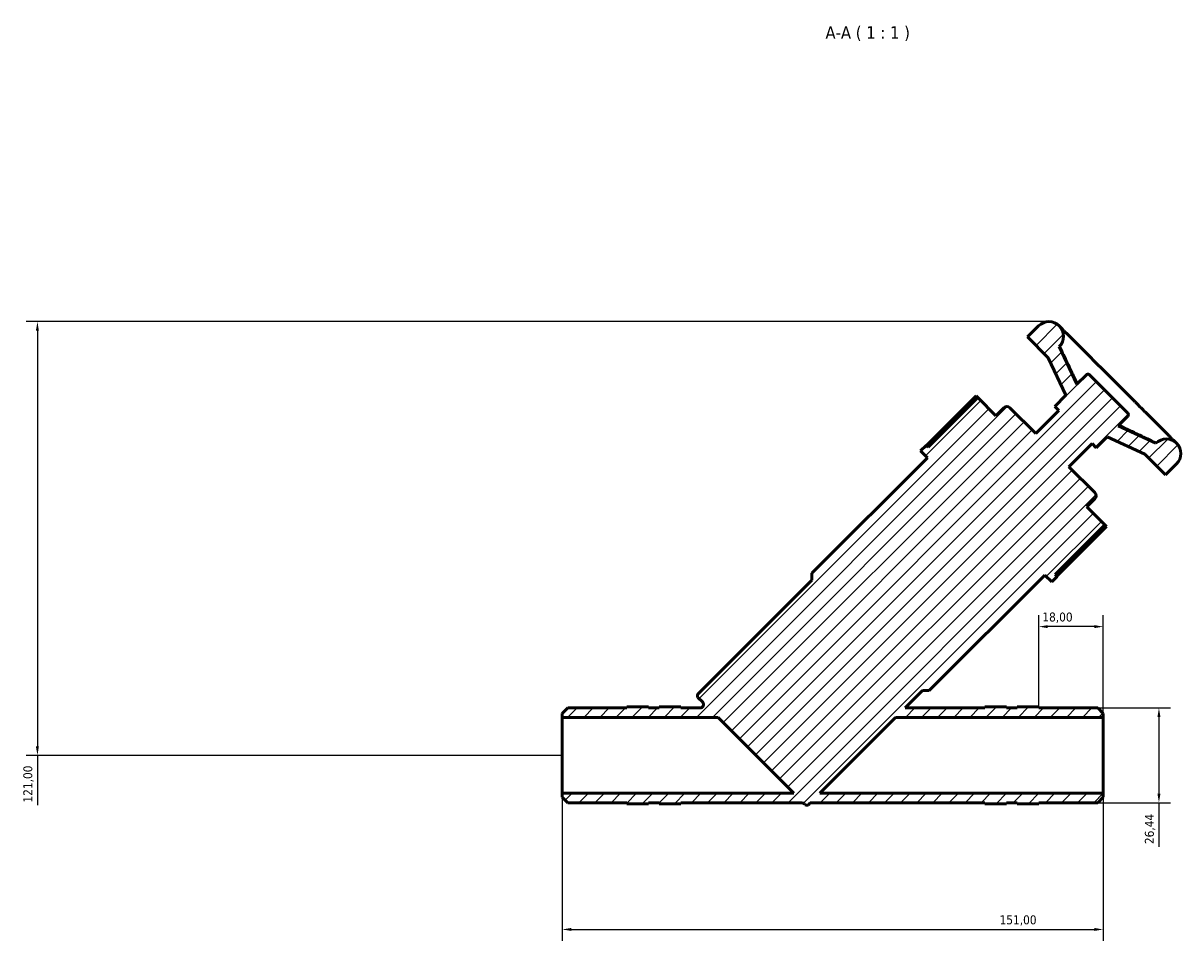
# Model space of a CAD drawing. Header units: millimetres. Extents: x 0 to 908, y 0 to 1069.
# Tile 7 of 7: x 233 to 557, y 813 to 1069. Entities that reach past the tile are written whole.
import ezdxf

# ---------------------------------------------------------------- set-up
doc = ezdxf.new("R2010")
doc.units = ezdxf.units.MM
for name, color, linetype, lineweight in [('Dimension (ISO)', 7, 'Continuous', 25), ('Hatch (ISO)', 7, 'Continuous', 18), ('Symbol (ISO)', 7, 'Continuous', 25), ('Visible (ISO)', 7, 'Continuous', 50)]:
    doc.layers.add(name, color=color, linetype=linetype, lineweight=lineweight)
doc.styles.add('Label Text (ISO)', font='tahoma.ttf')
doc.styles.add('Note Text (ISO)', font='tahoma.ttf')
doc.dimstyles.new('Default (ISO)', dxfattribs={"dimtxt": 2.5, "dimasz": 2.5, "dimexe": 3.175, "dimexo": 0, "dimgap": 0.762, "dimtad": 1, "dimrnd": 1e-08, "dimzin": 0, "dimtxsty": 'Note Text (ISO)', "dimcen": 0.09, "dimdle": 10, "dimclrd": 256, "dimclre": 256, "dimclrt": 232, "dimazin": 0, "dimtfac": 1.40208, "dimtmove": 0, "dimatfit": 3, "dimfxl": 1, "dimtolj": 1, "dimtzin": 0, "dimlwd": -1, "dimlwe": -1, "dimarcsym": 0})

# ---------------------------------------------------------------- blocks, each defined once
blk = doc.blocks.new('*D7')
at = {"layer": 'Defpoints', "color": 0, "transparency": 16777216}
for p in [(533.42, 877.49), (533.42, 851.05), (550.46, 851.05)]:
    blk.add_point(p, dxfattribs=at)
at = {"layer": 'Dimension (ISO)', "transparency": 16777216}
for p, q in [((533.42, 877.49), (553.64, 877.49)), ((550.46, 874.99), (550.46, 853.55)), ((533.42, 851.05), (553.64, 851.05)), ((550.46, 851.05), (550.46, 838.75))]:
    blk.add_line(p, q, dxfattribs=at)
for points in [[(550.05, 874.99), (550.88, 874.99), (550.46, 877.49)], [(550.05, 853.55), (550.88, 853.55), (550.46, 851.05)]]:
    blk.add_solid(points, dxfattribs=at)
at = {"layer": 'Dimension (ISO)', "color": 232, "true_color": 0xca0064, "transparency": 16777216, "insert": (546.53, 839.51), "char_height": 2.5, "attachment_point": 1, "rotation": 90, "style": 'Note Text (ISO)'}
blk.add_mtext('\\A1;26,44', dxfattribs=at)
blk = doc.blocks.new('*D8')
at = {"layer": 'Defpoints', "color": 0, "transparency": 16777216}
for p in [(516.93, 900.18), (516.93, 877.77), (534.93, 874.85)]:
    blk.add_point(p, dxfattribs=at)
at = {"layer": 'Dimension (ISO)', "transparency": 16777216}
for p, q in [((516.93, 877.77), (516.93, 903.36)), ((534.93, 874.85), (534.93, 903.36)), ((532.43, 900.18), (519.43, 900.18))]:
    blk.add_line(p, q, dxfattribs=at)
for points in [[(519.43, 900.6), (519.43, 899.77), (516.93, 900.18)], [(532.43, 900.6), (532.43, 899.77), (534.93, 900.18)]]:
    blk.add_solid(points, dxfattribs=at)
at = {"layer": 'Dimension (ISO)', "color": 232, "true_color": 0xca0064, "transparency": 16777216, "insert": (517.92, 904.12), "char_height": 2.5, "attachment_point": 1, "style": 'Note Text (ISO)'}
blk.add_mtext('\\A1;18,00', dxfattribs=at)
blk = doc.blocks.new('*D9')
at = {"layer": 'Defpoints', "color": 0, "transparency": 16777216}
for p in [(519.76, 985.27), (237.44, 864.27), (383.93, 864.27)]:
    blk.add_point(p, dxfattribs=at)
at = {"layer": 'Dimension (ISO)', "transparency": 16777216}
for p, q in [((519.76, 985.27), (234.26, 985.27)), ((237.44, 982.77), (237.44, 866.77)), ((383.93, 864.27), (234.26, 864.27)), ((237.44, 864.27), (237.44, 850.34))]:
    blk.add_line(p, q, dxfattribs=at)
for points in [[(237.02, 982.77), (237.85, 982.77), (237.44, 985.27)], [(237.02, 866.77), (237.85, 866.77), (237.44, 864.27)]]:
    blk.add_solid(points, dxfattribs=at)
at = {"layer": 'Dimension (ISO)', "color": 232, "true_color": 0xca0064, "transparency": 16777216, "insert": (233.5, 851.1), "char_height": 2.5, "attachment_point": 1, "rotation": 90, "style": 'Note Text (ISO)'}
blk.add_mtext('\\A1;121,00', dxfattribs=at)
blk = doc.blocks.new('*D10')
at = {"layer": 'Defpoints', "color": 0, "transparency": 16777216}
for p in [(383.93, 853.7), (534.93, 853.7), (534.93, 815.69)]:
    blk.add_point(p, dxfattribs=at)
at = {"layer": 'Dimension (ISO)', "transparency": 16777216}
for p, q in [((383.93, 853.7), (383.93, 812.52)), ((534.93, 853.7), (534.93, 812.52)), ((386.43, 815.69), (532.43, 815.69))]:
    blk.add_line(p, q, dxfattribs=at)
for points in [[(386.43, 816.11), (386.43, 815.28), (383.93, 815.69)], [(532.43, 816.11), (532.43, 815.28), (534.93, 815.69)]]:
    blk.add_solid(points, dxfattribs=at)
at = {"layer": 'Dimension (ISO)', "color": 232, "true_color": 0xca0064, "transparency": 16777216, "insert": (505.98, 819.63), "char_height": 2.5, "attachment_point": 1, "style": 'Note Text (ISO)'}
blk.add_mtext('\\A1;151,00', dxfattribs=at)

msp = doc.modelspace()

# ---------------------------------------------------------------- hatches: boundary and pattern name
at = {"layer": 'Hatch (ISO)'}
h = msp.add_hatch(dxfattribs=at)
h.set_pattern_fill('ANSI31', color=256, scale=25.4, style=0)
h.set_pattern_definition([(45, (0, 0), (-2.245064, 2.245064), [])])
edge = h.paths.add_edge_path()
edge.add_line((385.441, 877.493), (383.931, 875.983))
edge.add_line((383.931, 875.983), (383.931, 874.849))
edge.add_line((383.931, 874.849), (427.415, 874.849))
edge.add_line((427.415, 874.849), (448.568, 853.696))
edge.add_line((448.568, 853.696), (383.931, 853.696))
edge.add_line((383.931, 853.696), (383.931, 852.562))
edge.add_line((383.931, 852.562), (385.441, 851.052))
edge.add_line((385.441, 851.052), (401.931, 851.052))
edge.add_line((401.931, 851.052), (401.931, 850.772))
edge.add_line((401.931, 850.772), (407.971, 850.772))
edge.add_line((407.971, 850.772), (407.971, 851.052))
edge.add_line((407.971, 851.052), (410.991, 851.052))
edge.add_line((410.991, 851.052), (410.991, 850.772))
edge.add_line((410.991, 850.772), (417.031, 850.772))
edge.add_line((417.031, 850.772), (417.031, 851.052))
edge.add_line((417.031, 851.052), (450.798, 851.052))
edge.add_ellipse((450.798, 850.052), major_axis=(0, 1), ratio=1, start_angle=315, end_angle=360, ccw=False)
edge.add_line((451.505, 850.759), (451.754, 850.509))
edge.add_ellipse((452.182, 850.937), major_axis=(-0.428, -0.428), ratio=1, start_angle=0, end_angle=90)
edge.add_line((452.61, 850.509), (453.152, 851.052))
edge.add_line((453.152, 851.052), (501.831, 851.052))
edge.add_line((501.831, 851.052), (501.831, 850.772))
edge.add_line((501.831, 850.772), (507.871, 850.772))
edge.add_line((507.871, 850.772), (507.871, 851.052))
edge.add_line((507.871, 851.052), (510.891, 851.052))
edge.add_line((510.891, 851.052), (510.891, 850.772))
edge.add_line((510.891, 850.772), (516.931, 850.772))
edge.add_line((516.931, 850.772), (516.931, 851.052))
edge.add_line((516.931, 851.052), (533.421, 851.052))
edge.add_line((533.421, 851.052), (534.931, 852.562))
edge.add_line((534.931, 852.562), (534.931, 853.696))
edge.add_line((534.931, 853.696), (455.796, 853.696))
edge.add_line((455.796, 853.696), (476.949, 874.849))
edge.add_line((476.949, 874.849), (534.931, 874.849))
edge.add_line((534.931, 874.849), (534.931, 875.983))
edge.add_line((534.931, 875.983), (533.421, 877.493))
edge.add_line((533.421, 877.493), (516.931, 877.493))
edge.add_line((516.931, 877.493), (516.931, 877.772))
edge.add_line((516.931, 877.772), (510.891, 877.772))
edge.add_line((510.891, 877.772), (510.891, 877.493))
edge.add_line((510.891, 877.493), (507.871, 877.493))
edge.add_line((507.871, 877.493), (507.871, 877.772))
edge.add_line((507.871, 877.772), (501.831, 877.772))
edge.add_line((501.831, 877.772), (501.831, 877.493))
edge.add_line((501.831, 877.493), (479.593, 877.493))
edge.add_line((479.593, 877.493), (484.427, 882.327))
edge.add_line((484.427, 882.327), (486.352, 882.327))
edge.add_line((486.352, 882.327), (518.598, 914.572))
edge.add_line((518.598, 914.572), (520.523, 912.647))
edge.add_line((520.523, 912.647), (522.063, 914.187))
edge.add_line((522.063, 914.187), (521.514, 914.736))
edge.add_line((521.514, 914.736), (535.375, 928.597))
edge.add_line((535.375, 928.597), (530.341, 933.631))
edge.add_line((530.341, 933.631), (532.566, 935.855))
edge.add_ellipse((531.71, 936.711), major_axis=(0.856, -0.856), ratio=1, start_angle=0, end_angle=90)
edge.add_line((532.566, 937.566), (525.336, 944.796))
edge.add_line((525.336, 944.796), (531.781, 951.242))
edge.add_line((531.781, 951.242), (532.936, 950.087))
edge.add_line((532.936, 950.087), (536.017, 953.167))
edge.add_line((536.017, 953.167), (546.52, 948.269))
edge.add_line((546.52, 948.269), (552.295, 942.494))
edge.add_line((552.295, 942.494), (555.375, 945.574))
edge.add_ellipse((552.487, 948.462), major_axis=(2.888, -2.888), ratio=1, start_angle=0, end_angle=180)
edge.add_line((549.6, 951.349), (539.097, 956.247))
edge.add_line((539.097, 956.247), (541.749, 958.9))
edge.add_ellipse((541.321, 959.327), major_axis=(0.428, -0.428), ratio=1, start_angle=0, end_angle=90)
edge.add_line((541.749, 959.755), (531.054, 970.45))
edge.add_ellipse((530.626, 970.022), major_axis=(0.428, 0.428), ratio=1, start_angle=0, end_angle=90)
edge.add_line((530.198, 970.45), (527.546, 967.798))
edge.add_line((527.546, 967.798), (522.648, 978.301))
edge.add_ellipse((519.761, 981.188), major_axis=(2.888, -2.888), ratio=1, start_angle=0, end_angle=180)
edge.add_line((516.873, 984.076), (513.793, 980.996))
edge.add_line((513.793, 980.996), (519.568, 975.221))
edge.add_line((519.568, 975.221), (524.466, 964.718))
edge.add_line((524.466, 964.718), (521.386, 961.637))
edge.add_line((521.386, 961.637), (522.541, 960.482))
edge.add_line((522.541, 960.482), (516.095, 954.037))
edge.add_line((516.095, 954.037), (508.865, 961.267))
edge.add_ellipse((508.01, 960.411), major_axis=(0.856, 0.856), ratio=1, start_angle=0, end_angle=90)
edge.add_line((507.154, 961.267), (504.93, 959.042))
edge.add_line((504.93, 959.042), (499.896, 964.076))
edge.add_line((499.896, 964.076), (486.035, 950.215))
edge.add_line((486.035, 950.215), (485.486, 950.764))
edge.add_line((485.486, 950.764), (483.946, 949.224))
edge.add_line((483.946, 949.224), (485.871, 947.299))
edge.add_line((485.871, 947.299), (453.626, 915.054))
edge.add_line((453.626, 915.054), (453.626, 913.128))
edge.add_line((453.626, 913.128), (421.808, 881.311))
edge.add_ellipse((422.236, 880.883), major_axis=(-0.428, 0.428), ratio=1, start_angle=0, end_angle=90)
edge.add_line((421.808, 880.455), (423.064, 879.2))
edge.add_spline(control_points=[(423.064, 879.2), (423.112, 879.152), (423.155, 879.099), (423.23, 878.984), (423.261, 878.924), (423.334, 878.739), (423.358, 878.61), (423.355, 878.349), (423.328, 878.221), (423.226, 877.981), (423.152, 877.872), (422.966, 877.69), (422.857, 877.617), (422.616, 877.518), (422.487, 877.493), (422.357, 877.493)], knot_values=[-0.2362681, -0.2362681, -0.2362681, -0.2362681, -0.2157952, -0.2157952, -0.1953222, -0.1953222, -0.1562578, -0.1562578, -0.1171933, -0.1171933, -0.0781289, -0.0781289, -0.0390644, -0.0390644, 0, 0, 0, 0], degree=3, periodic=0)
edge.add_line((422.357, 877.493), (417.031, 877.493))
edge.add_line((417.031, 877.493), (417.031, 877.772))
edge.add_line((417.031, 877.772), (410.991, 877.772))
edge.add_line((410.991, 877.772), (410.991, 877.493))
edge.add_line((410.991, 877.493), (407.971, 877.493))
edge.add_line((407.971, 877.493), (407.971, 877.772))
edge.add_line((407.971, 877.772), (401.931, 877.772))
edge.add_line((401.931, 877.772), (401.931, 877.493))
edge.add_line((401.931, 877.493), (385.441, 877.493))

# ---------------------------------------------------------------- linework, layer by layer
at = {"layer": 'Visible (ISO)'}
for p, q in [((516.873, 984.076), (513.793, 980.996)), ((523.235, 983.49), (522.648, 984.076)), ((513.793, 980.996), (519.568, 975.221)), ((530.925, 975.8), (524.786, 981.938)), ((527.546, 967.798), (522.648, 978.301)), ((522.816, 978.134), (522.648, 978.301)), ((519.568, 975.221), (524.466, 964.718)), ((530.198, 970.45), (527.546, 967.798)), ((541.749, 959.755), (531.054, 970.45)), ((543.353, 963.372), (534.671, 972.054)), ((485.566, 950.684), (499.427, 964.545)), ((499.896, 964.076), (486.035, 950.215)), ((499.427, 964.545), (499.896, 964.076)), ((504.93, 959.042), (499.896, 964.076)), ((524.466, 964.718), (521.386, 961.637)), ((507.154, 961.267), (504.93, 959.042)), ((516.095, 954.037), (508.865, 961.267)), ((522.541, 960.482), (516.095, 954.037)), ((521.386, 961.637), (522.541, 960.482)), ((539.097, 956.247), (541.749, 958.9)), ((553.237, 953.487), (547.099, 959.626)), ((549.6, 951.349), (539.097, 956.247)), ((485.486, 950.764), (483.946, 949.224)), ((486.035, 950.215), (485.486, 950.764)), ((525.336, 944.796), (531.781, 951.242)), ((531.781, 951.242), (532.936, 950.087)), ((532.936, 950.087), (536.017, 953.167)), ((536.017, 953.167), (546.52, 948.269)), ((549.6, 951.349), (549.433, 951.517)), ((555.375, 951.349), (554.789, 951.936)), ((485.871, 947.299), (453.626, 915.054)), ((483.946, 949.224), (485.871, 947.299)), ((546.52, 948.269), (552.295, 942.494)), ((532.566, 937.566), (525.336, 944.796)), ((552.295, 942.494), (555.375, 945.574)), ((530.341, 933.631), (532.566, 935.855)), ((535.375, 928.597), (530.341, 933.631)), ((521.514, 914.736), (535.375, 928.597)), ((535.844, 928.128), (521.983, 914.267)), ((535.375, 928.597), (535.844, 928.128)), ((453.626, 915.054), (453.626, 913.128)), ((486.352, 882.327), (518.598, 914.572)), ((518.598, 914.572), (520.523, 912.647)), ((522.063, 914.187), (521.514, 914.736)), ((453.626, 913.128), (421.808, 881.311)), ((520.523, 912.647), (522.063, 914.187)), ((479.593, 877.493), (484.427, 882.327)), ((484.427, 882.327), (486.352, 882.327)), ((421.808, 880.455), (423.064, 879.2)), ((385.441, 877.493), (383.931, 875.983)), ((383.931, 875.983), (383.931, 874.849)), ((401.931, 877.493), (385.441, 877.493)), ((401.931, 877.772), (401.931, 877.801)), ((401.931, 877.801), (407.971, 877.801)), ((407.971, 877.772), (401.931, 877.772)), ((401.931, 877.772), (401.931, 877.493)), ((407.971, 877.772), (407.971, 877.801)), ((407.971, 877.493), (407.971, 877.772)), ((410.991, 877.493), (407.971, 877.493)), ((410.991, 877.801), (417.031, 877.801)), ((410.991, 877.801), (410.991, 877.772)), ((417.031, 877.772), (410.991, 877.772)), ((410.991, 877.772), (410.991, 877.493)), ((417.031, 877.801), (417.031, 877.772)), ((417.031, 877.493), (417.031, 877.772)), ((422.357, 877.493), (417.031, 877.493)), ((501.831, 877.493), (479.593, 877.493)), ((507.871, 877.801), (501.831, 877.801)), ((501.831, 877.801), (501.831, 877.772)), ((507.871, 877.772), (501.831, 877.772)), ((501.831, 877.772), (501.831, 877.493)), ((507.871, 877.772), (507.871, 877.801)), ((507.871, 877.493), (507.871, 877.772)), ((510.891, 877.493), (507.871, 877.493)), ((510.891, 877.801), (510.891, 877.772)), ((516.931, 877.801), (510.891, 877.801)), ((516.931, 877.772), (510.891, 877.772)), ((510.891, 877.772), (510.891, 877.493)), ((516.931, 877.772), (516.931, 877.801)), ((516.931, 877.493), (516.931, 877.772)), ((533.421, 877.493), (516.931, 877.493)), ((534.931, 875.983), (533.421, 877.493)), ((534.931, 874.849), (534.931, 875.983)), ((383.931, 874.849), (427.415, 874.849)), ((383.931, 853.696), (383.931, 874.849)), ((427.415, 874.849), (448.568, 853.696)), ((455.796, 853.696), (476.949, 874.849)), ((476.949, 874.849), (534.931, 874.849)), ((534.931, 853.696), (534.931, 874.849)), ((448.568, 853.696), (383.931, 853.696)), ((383.931, 853.696), (383.931, 852.562)), ((534.931, 853.696), (455.796, 853.696)), ((534.931, 852.562), (534.931, 853.696)), ((383.931, 852.562), (385.441, 851.052)), ((385.441, 851.052), (401.931, 851.052)), ((401.931, 851.052), (401.931, 850.772)), ((401.931, 850.772), (407.971, 850.772)), ((407.971, 850.772), (407.971, 851.052)), ((407.971, 851.052), (410.991, 851.052)), ((410.991, 851.052), (410.991, 850.772)), ((410.991, 850.772), (417.031, 850.772)), ((417.031, 850.772), (417.031, 851.052)), ((417.031, 851.052), (450.798, 851.052)), ((451.505, 850.759), (451.754, 850.509)), ((452.61, 850.509), (453.152, 851.052)), ((453.152, 851.052), (501.831, 851.052)), ((501.831, 851.052), (501.831, 850.772)), ((501.831, 850.772), (507.871, 850.772)), ((507.871, 850.772), (507.871, 851.052)), ((507.871, 851.052), (510.891, 851.052)), ((510.891, 851.052), (510.891, 850.772)), ((510.891, 850.772), (516.931, 850.772)), ((516.931, 850.772), (516.931, 851.052)), ((516.931, 851.052), (533.421, 851.052)), ((533.421, 851.052), (534.931, 852.562))]:
    msp.add_line(p, q, dxfattribs=at)
for centre, radius, start, end in [((519.761, 981.188), 4.084, 315, 135), ((530.626, 970.022), 0.605, 45, 135), ((508.01, 960.411), 1.21, 45, 135), ((541.321, 959.327), 0.605, 315, 45), ((552.487, 948.462), 4.084, 315, 135), ((531.71, 936.711), 1.21, 315, 45), ((422.236, 880.883), 0.605, 135, 225), ((450.798, 850.052), 1, 45, 90), ((452.182, 850.937), 0.605, 225, 315)]:
    msp.add_arc(centre, radius, start, end, dxfattribs=at)
for points, knots in [([(524.786, 981.938), (524.745, 981.98), (524.716, 982.002), (524.627, 982.072), (524.578, 982.106), (524.45, 982.211), (524.374, 982.278), (524.193, 982.456), (524.088, 982.567), (523.846, 982.833), (523.709, 982.988), (523.454, 983.264), (523.349, 983.375), (523.235, 983.49)], [0.69670855, 0.69670855, 0.69670855, 0.69670855, 0.74165768, 0.74165768, 0.85805342, 0.85805342, 0.97444917, 0.97444917, 1.09084491, 1.09084491, 1.20724066, 1.20724066, 1.27868727, 1.27868727, 1.27868727, 1.27868727]), ([(527.682, 967.934), (527.424, 968.462), (527.167, 968.992), (526.565, 970.236), (526.222, 970.952), (525.537, 972.385), (525.196, 973.102), (524.515, 974.537), (524.175, 975.255), (523.496, 976.692), (523.157, 977.411), (522.819, 978.129)], [0.4283666, 0.4283666, 0.4283666, 0.4283666, 0.6052511, 0.6052511, 0.8436642, 0.8436642, 1.0820774, 1.0820774, 1.3204906, 1.3204906, 1.5589037, 1.5589037, 1.5589037, 1.5589037]), ([(534.671, 972.054), (534.449, 972.276), (534.215, 972.494), (533.738, 972.941), (533.494, 973.169), (533.001, 973.647), (532.752, 973.895), (532.249, 974.414), (531.995, 974.684), (531.474, 975.236), (531.206, 975.519), (530.925, 975.8)], [0.69670354, 0.69670354, 0.69670354, 0.69670354, 0.81309724, 0.81309724, 0.92949095, 0.92949095, 1.04588465, 1.04588465, 1.16227835, 1.16227835, 1.27867206, 1.27867206, 1.27867206, 1.27867206]), ([(547.099, 959.626), (546.818, 959.907), (546.535, 960.175), (545.983, 960.696), (545.713, 960.95), (545.194, 961.453), (544.946, 961.702), (544.468, 962.195), (544.24, 962.439), (543.793, 962.916), (543.575, 963.15), (543.353, 963.372)], [0.69670354, 0.69670354, 0.69670354, 0.69670354, 0.81309724, 0.81309724, 0.92949094, 0.92949094, 1.04588465, 1.04588465, 1.16227835, 1.16227835, 1.27867205, 1.27867205, 1.27867205, 1.27867205]), ([(549.428, 951.52), (548.71, 951.858), (547.991, 952.197), (546.554, 952.876), (545.836, 953.216), (544.401, 953.897), (543.684, 954.238), (542.251, 954.923), (541.535, 955.266), (540.291, 955.868), (539.761, 956.125), (539.233, 956.384)], [0.3078098, 0.3078098, 0.3078098, 0.3078098, 0.546223, 0.546223, 0.7846362, 0.7846362, 1.0230493, 1.0230493, 1.2614625, 1.2614625, 1.438347, 1.438347, 1.438347, 1.438347]), ([(554.789, 951.936), (554.602, 952.122), (554.425, 952.284), (554.109, 952.569), (553.97, 952.692), (553.738, 952.91), (553.645, 953.003), (553.499, 953.163), (553.446, 953.228), (553.358, 953.343), (553.345, 953.379), (553.237, 953.487)], [0.69670858, 0.69670858, 0.69670858, 0.69670858, 0.81310434, 0.81310434, 0.92950011, 0.92950011, 1.04589587, 1.04589587, 1.16229163, 1.16229163, 1.27868739, 1.27868739, 1.27868739, 1.27868739]), ([(423.064, 879.2), (423.112, 879.152), (423.155, 879.099), (423.23, 878.984), (423.261, 878.924), (423.334, 878.739), (423.358, 878.61), (423.355, 878.349), (423.328, 878.221), (423.226, 877.981), (423.152, 877.872), (422.966, 877.69), (422.857, 877.617), (422.616, 877.518), (422.487, 877.493), (422.357, 877.493)], [-0.23626814, -0.23626814, -0.23626814, -0.23626814, -0.21579519, -0.21579519, -0.19532224, -0.19532224, -0.15625779, -0.15625779, -0.11719334, -0.11719334, -0.07812889, -0.07812889, -0.03906445, -0.03906445, 0, 0, 0, 0])]:
    msp.add_open_spline(points, degree=3, knots=knots, dxfattribs=at)
for points in [[(522.816, 978.134), (522.817, 978.132), (522.818, 978.131), (522.819, 978.129)], [(549.428, 951.52), (549.43, 951.519), (549.431, 951.518), (549.433, 951.517)]]:
    msp.add_open_spline(points, degree=3, dxfattribs=at)

# ---------------------------------------------------------------- texts
at = {"layer": 'Symbol (ISO)', "insert": (457.389, 1063.552), "char_height": 3.5, "attachment_point": 7, "style": 'Label Text (ISO)'}
msp.add_mtext('A-A ( 1 : 1 )', dxfattribs=at)

# ---------------------------------------------------------------- dimensions: what is measured, and where the dimension line sits
at = {"layer": 'Dimension (ISO)'}
for base, p1, p2, angle, override, picture, middle in [((237.436, 864.272), (519.761, 985.272), (383.931, 864.272), 90, {"dimdec": 2, "dimtp": 0, "dimtm": 0, "dimtdec": 2, "dimtofl": 0, "dimatfit": 2}, '*D9', (237.436, 856.056)), ((516.931, 900.183), (534.931, 874.849), (516.931, 877.772), 180, {"dimdec": 2, "dimtp": 0, "dimtm": 0, "dimtdec": 2, "dimtofl": 0, "dimatfit": 1}, '*D8', (521.931, 900.183)), ((550.465, 851.052), (533.421, 877.493), (533.421, 851.052), 90, {"dimdec": 2, "dimtp": 0, "dimtm": 0, "dimtdec": 2, "dimtofl": 0, "dimatfit": 2}, '*D7', (550.465, 843.649)), ((534.931, 815.694), (383.931, 853.696), (534.931, 853.696), 180, {"dimdec": 2, "dimtp": 0, "dimtm": 0, "dimtdec": 2, "dimtofl": 0, "dimatfit": 1}, '*D10', (510.931, 815.694))]:
    dim = msp.add_linear_dim(base=base, p1=p1, p2=p2, angle=angle, dimstyle='Default (ISO)', override=override, dxfattribs=at)
    dim.commit()
    dim.dimension.update_dxf_attribs({"geometry": picture, "text_midpoint": middle, "dimtype": 160})

doc.saveas('drawing.dxf')
